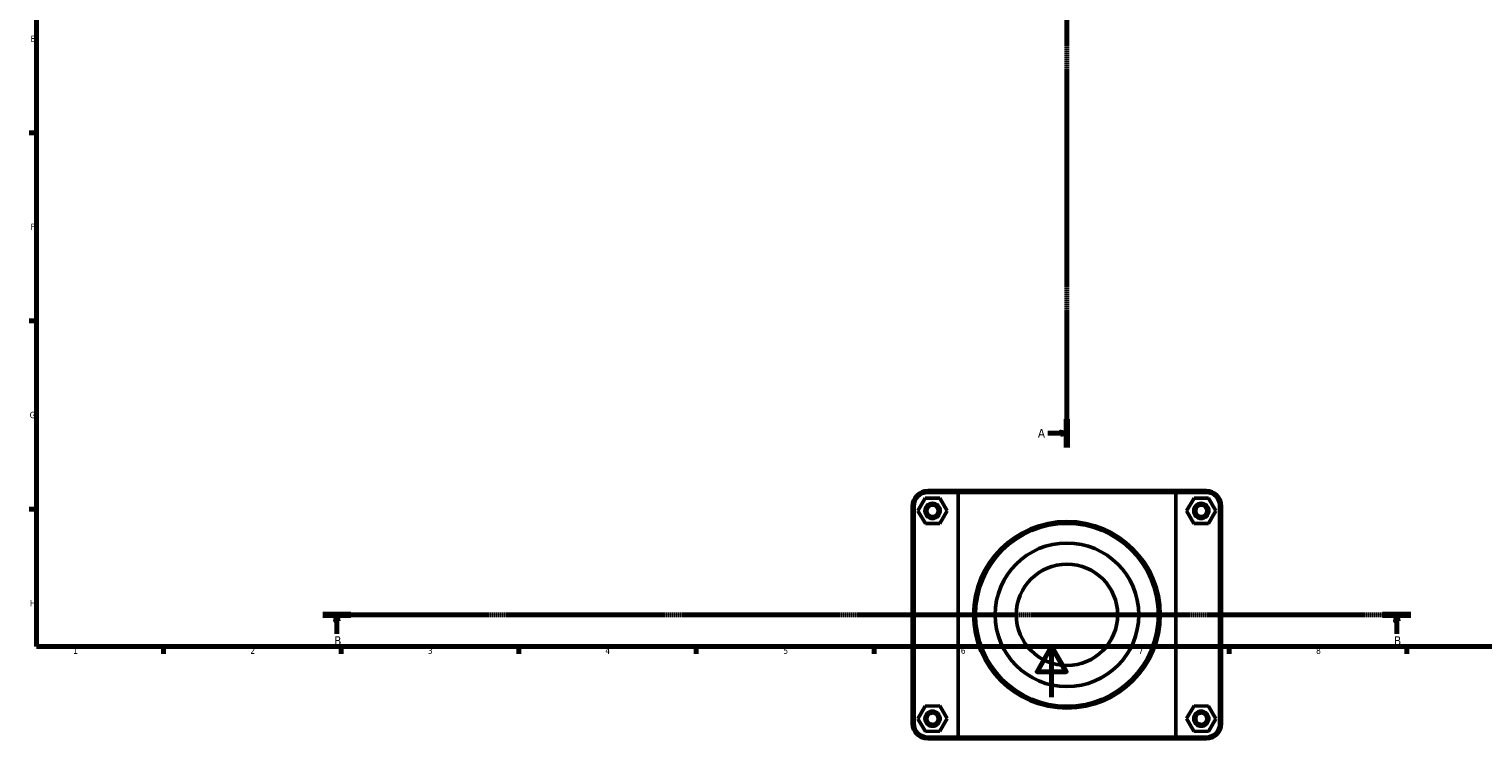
# Model space of a CAD drawing. Header units: millimetres. Extents: x 0 to 1126, y -16 to 1083.
# Tile 1 of 6: x 17 to 591, y -16 to 264. Entities that reach past the tile are written whole.
import ezdxf

# ---------------------------------------------------------------- set-up
doc = ezdxf.new("R2010")
doc.units = ezdxf.units.MM
doc.linetypes.add('CHAIN', pattern=[0.7087, 0.4724, -0.0591, 0.1181, -0.0591])
for name, color, linetype, lineweight in [('Border (ISO)', 7, 'Continuous', 70), ('Section Line (ISO)', 7, 'CHAIN', 70), ('Visible (ISO)', 7, 'Continuous', 50), ('Visible Narrow (ISO)', 7, 'Continuous', 35)]:
    doc.layers.add(name, color=color, linetype=linetype, lineweight=lineweight)
doc.styles.add('Label Text (ISO)', font='tahoma.ttf')
doc.styles.add('Note Text (ISO)', font='tahoma.ttf')

# ---------------------------------------------------------------- blocks, each defined once
blk = doc.blocks.new('Borders Default Border')
at = {"layer": 'Border (ISO)'}
for p, q in [((20, 222.75), (17.1, 222.75)), ((20, 148.5), (17.1, 148.5)), ((20, 74.25), (17.1, 74.25)), ((70.08, 20), (70.08, 17.1)), ((140.17, 20), (140.17, 17.1)), ((210.25, 20), (210.25, 17.1)), ((280.33, 20), (280.33, 17.1)), ((350.42, 20), (350.42, 17.1)), ((490.58, 20), (490.58, 17.1)), ((560.67, 20), (560.67, 17.1))]:
    blk.add_line(p, q, dxfattribs=at)
at = {"layer": 'Border (ISO)', "flags": 128}
for points in [[(20, 20), (20, 574), (821, 574), (821, 20), (20, 20)], [(420.5, 0), (420.5, 20), (414.73, 10), (426.27, 10), (420.5, 20)]]:
    blk.add_lwpolyline(points, dxfattribs=at)
at = {"layer": 'Border (ISO)', "color": 232, "true_color": 0xca0064, "char_height": 2.5, "attachment_point": 7, "style": 'Note Text (ISO)'}
for s, insert in [('E', (17.64, 258.63)), ('F', (17.7, 184.38)), ('G', (17.31, 110.08)), ('H', (17.44, 35.88)), ('1', (34.48, 17.1)), ('2', (104.37, 17.1)), ('3', (174.43, 17.05)), ('4', (244.42, 17.1)), ('5', (314.64, 17.05)), ('6', (384.66, 17.05)), ('7', (454.77, 17.1)), ('8', (524.81, 17.04))]:
    blk.add_mtext(s, dxfattribs=dict(at, insert=insert))
blk = doc.blocks.new('2dTransSection0')
at = {"layer": 'Section Line (ISO)', "linetype": 'CHAIN'}
blk.add_line((426.53, 428.86), (426.53, 98.55), dxfattribs=at)
at = {"layer": 'Section Line (ISO)', "linetype": 'Continuous', "lineweight": 140}
for p, q in [((426.53, 428.86), (426.53, 417.67)), ((426.53, 109.74), (426.53, 98.55))]:
    blk.add_line(p, q, dxfattribs=at)
at = {"layer": 'Section Line (ISO)', "linetype": 'Continuous'}
for p, q in [((419.03, 423.26), (424.03, 423.26)), ((426.53, 423.26), (424.03, 423.76)), ((424.03, 423.76), (424.03, 422.76)), ((424.03, 423.26), (426.53, 423.26)), ((424.03, 422.76), (426.53, 423.26)), ((419.03, 104.15), (424.03, 104.15)), ((426.53, 104.15), (424.03, 104.65)), ((424.03, 104.65), (424.03, 103.65)), ((424.03, 104.15), (426.53, 104.15)), ((424.03, 103.65), (426.53, 104.15))]:
    blk.add_line(p, q, dxfattribs=at)
at = {"layer": 'Section Line (ISO)', "linetype": 'Continuous', "flags": 128}
for points in [[(424.03, 422.76), (426.53, 423.26), (424.03, 423.76), (424.03, 422.76)], [(424.03, 103.65), (426.53, 104.15), (424.03, 104.65), (424.03, 103.65)]]:
    blk.add_lwpolyline(points, dxfattribs=at)
at = {"layer": 'Section Line (ISO)'}
for points in [[(424.03, 422.76), (426.53, 423.26), (424.03, 423.76), (424.03, 422.76)], [(424.03, 103.65), (426.53, 104.15), (424.03, 104.65), (424.03, 103.65)]]:
    blk.add_solid(points, dxfattribs=at)
at = {"layer": 'Section Line (ISO)', "char_height": 3.5, "attachment_point": 7, "style": 'Label Text (ISO)'}
for insert in [(415.08, 421.51), (415.08, 102.4)]:
    blk.add_mtext('A', dxfattribs=dict(at, insert=insert))
blk = doc.blocks.new('2dTransSection1')
at = {"layer": 'Section Line (ISO)', "linetype": 'CHAIN'}
blk.add_line((562.2, 32.51), (132.95, 32.51), dxfattribs=at)
at = {"layer": 'Section Line (ISO)', "linetype": 'Continuous', "lineweight": 140}
for p, q in [((144.08, 32.51), (132.95, 32.51)), ((562.2, 32.51), (551.08, 32.51))]:
    blk.add_line(p, q, dxfattribs=at)
at = {"layer": 'Section Line (ISO)', "linetype": 'Continuous'}
for p, q in [((138.52, 32.51), (138.02, 30.01)), ((138.02, 30.01), (139.02, 30.01)), ((138.52, 30.01), (138.52, 32.51)), ((139.02, 30.01), (138.52, 32.51)), ((138.52, 25.03), (138.52, 30.01)), ((556.64, 32.51), (556.14, 30.01)), ((556.14, 30.01), (557.14, 30.01)), ((556.64, 30.01), (556.64, 32.51)), ((557.14, 30.01), (556.64, 32.51)), ((556.64, 25.03), (556.64, 30.01))]:
    blk.add_line(p, q, dxfattribs=at)
at = {"layer": 'Section Line (ISO)', "linetype": 'Continuous', "flags": 128}
for points in [[(139.02, 30.01), (138.52, 32.51), (138.02, 30.01), (139.02, 30.01)], [(557.14, 30.01), (556.64, 32.51), (556.14, 30.01), (557.14, 30.01)]]:
    blk.add_lwpolyline(points, dxfattribs=at)
at = {"layer": 'Section Line (ISO)'}
for points in [[(139.02, 30.01), (138.52, 32.51), (138.02, 30.01), (139.02, 30.01)], [(557.14, 30.01), (556.64, 32.51), (556.14, 30.01), (557.14, 30.01)]]:
    blk.add_solid(points, dxfattribs=at)
at = {"layer": 'Section Line (ISO)', "char_height": 3.5, "attachment_point": 7, "style": 'Label Text (ISO)'}
for insert in [(137.45, 20.51), (555.57, 20.51)]:
    blk.add_mtext('B', dxfattribs=dict(at, insert=insert))

msp = doc.modelspace()

# ---------------------------------------------------------------- linework, layer by layer
at = {"layer": 'Visible (ISO)'}
for p, q in [((384.063, 81.51), (371.631, 81.51)), ((371.631, 80.76), (383.57, 80.76)), ((469.493, 80.76), (383.57, 80.76)), ((383.57, 80.76), (383.57, -15.74)), ((384.063, 81.51), (468.999, 81.51)), ((481.431, 81.51), (468.999, 81.51)), ((469.493, 80.76), (481.431, 80.76)), ((469.493, -15.74), (469.493, 80.76)), ((365.531, 75.41), (365.531, -10.39)), ((366.281, -10.39), (366.281, 75.41)), ((370.618, 78.495), (367.758, 73.479)), ((376.391, 78.526), (370.618, 78.495)), ((379.305, 73.541), (376.391, 78.526)), ((473.758, 73.541), (476.671, 78.526)), ((476.671, 78.526), (482.445, 78.495)), ((482.445, 78.495), (485.305, 73.479)), ((486.781, 75.41), (486.781, -10.39)), ((487.531, -10.39), (487.531, 75.41)), ((367.758, 73.479), (370.671, 68.495)), ((376.445, 68.526), (379.305, 73.541)), ((476.618, 68.526), (473.758, 73.541)), ((485.305, 73.479), (482.391, 68.495)), ((370.671, 68.495), (376.445, 68.526)), ((482.391, 68.495), (476.618, 68.526)), ((370.618, -3.505), (367.758, -8.521)), ((376.391, -3.474), (370.618, -3.505)), ((379.305, -8.459), (376.391, -3.474)), ((473.758, -8.459), (476.671, -3.474)), ((476.671, -3.474), (482.445, -3.505)), ((482.445, -3.505), (485.305, -8.521)), ((367.758, -8.521), (370.671, -13.505)), ((376.445, -13.474), (379.305, -8.459)), ((476.618, -13.474), (473.758, -8.459)), ((485.305, -8.521), (482.391, -13.505)), ((370.671, -13.505), (376.445, -13.474)), ((383.57, -15.74), (371.631, -15.74)), ((371.631, -16.49), (384.063, -16.49)), ((383.57, -15.74), (469.493, -15.74)), ((468.999, -16.49), (384.063, -16.49)), ((468.999, -16.49), (481.431, -16.49)), ((481.431, -15.74), (469.493, -15.74)), ((482.391, -13.505), (476.618, -13.474))]:
    msp.add_line(p, q, dxfattribs=at)
for centre, radius in [((373.531, 73.51), 3), ((373.531, 73.51), 2.25), ((479.531, 73.51), 3), ((479.531, 73.51), 2.25), ((426.531, 32.51), 36.826), ((426.531, 32.51), 36.076), ((426.531, 32.51), 28.328), ((426.531, 32.51), 20), ((373.531, -8.49), 3), ((479.531, -8.49), 3), ((373.531, -8.49), 2.25), ((479.531, -8.49), 2.25)]:
    msp.add_circle(centre, radius, dxfattribs=at)
for centre, radius, start, end in [((371.631, 75.41), 6.1, 90, 180), ((371.631, 75.41), 5.35, 90, 180), ((481.431, 75.41), 6.1, 0, 90), ((481.431, 75.41), 5.35, 0, 90), ((371.631, -10.39), 6.1, 180, 270), ((371.631, -10.39), 5.35, 180, 270), ((481.431, -10.39), 6.1, 270, 0), ((481.431, -10.39), 5.35, 270, 0)]:
    msp.add_arc(centre, radius, start, end, dxfattribs=at)
for points in [[(384.063, 81.51), (383.898, 81.261), (383.733, 81.011), (383.57, 80.76)], [(468.999, 81.51), (469.164, 81.261), (469.329, 81.011), (469.493, 80.76)], [(384.063, -16.49), (383.898, -16.24), (383.733, -15.99), (383.57, -15.74)], [(468.999, -16.49), (469.164, -16.24), (469.329, -15.99), (469.493, -15.74)]]:
    msp.add_open_spline(points, degree=3, dxfattribs=at)
at = {"layer": 'Visible Narrow (ISO)'}
for p, q in [((371.631, 80.798), (371.631, 81.473)), ((481.431, 80.798), (481.431, 81.473)), ((366.244, 75.41), (365.569, 75.41)), ((486.819, 75.41), (487.494, 75.41)), ((366.244, -10.39), (365.569, -10.39)), ((486.819, -10.39), (487.494, -10.39)), ((371.631, -15.777), (371.631, -16.452)), ((481.431, -15.777), (481.431, -16.452))]:
    msp.add_line(p, q, dxfattribs=at)

# ---------------------------------------------------------------- block references
msp.add_blockref('Borders Default Border', (0, 0))
at = {"layer": 'Section Line (ISO)'}
for name in ['2dTransSection0', '2dTransSection1']:
    msp.add_blockref(name, (0, 0), dxfattribs=at)

doc.saveas('drawing.dxf')
